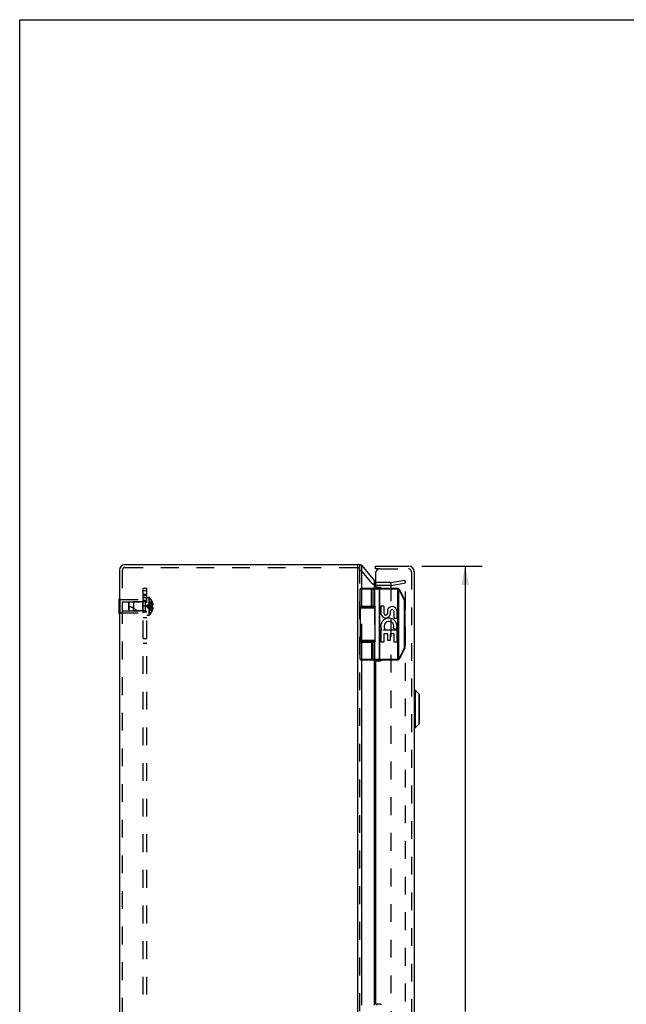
# Model space of a CAD drawing. Header units: inches. Extents: x 0 to 68, y 0 to 44.
# Tile 7 of 10: x 0 to 12.7, y 23.3 to 44. Entities that reach past the tile are written whole.
import ezdxf

# ---------------------------------------------------------------- set-up
doc = ezdxf.new("R2010")
doc.units = ezdxf.units.IN
doc.header["$LTSCALE"] = 3.74
doc.header["$MEASUREMENT"] = 0
doc.linetypes.add('HIDDEN', pattern=[0.2, 0.1, -0.1])
doc.layers.get('0').update_dxf_attribs({"linetype": 'CONTINUOUS'})
for name, color, linetype in [('DEFAULT_2', 8, 'HIDDEN'), ('DIMENSIONS', 7, 'CONTINUOUS'), ('DOOR_ASSEMBLY', 7, 'CONTINUOUS'), ('SUBPANEL', 7, 'CONTINUOUS')]:
    doc.layers.add(name, color=color, linetype=linetype)
doc.styles.get("Standard").update_dxf_attribs({"font": 'arial.ttf'})
doc.dimstyles.new('DIMSTYLE_1', dxfattribs={"dimtxt": 0.3, "dimasz": 0.4, "dimexe": 0.09, "dimexo": 0.07, "dimgap": 0.0375, "dimtad": 0, "dimtih": 1, "dimtoh": 1, "dimzin": 4, "dimdsep": 46, "dimtxsty": 'Standard', "dimblk": '_FILLED', "dimblk1": '_FILLED', "dimblk2": '_FILLED', "dimcen": 0.09, "dimadec": 3, "dimazin": 1, "dimtfac": 1, "dimtdec": 3, "dimtofl": 0, "dimtmove": 0, "dimatfit": 3, "dimldrblk": '_FILLED', "dimfxl": 0, "dimtolj": 1, "dimtzin": 4, "dimarcsym": 0})

# ---------------------------------------------------------------- blocks, each defined once
blk = doc.blocks.new('_FILLED')
at = {"color": 0, "linetype": 'ByBlock'}
blk.add_solid([(0, 0), (-1, 0.2), (-1, -0.2)], dxfattribs=at)
blk = doc.blocks.new('*D15')
at = {"layer": 'DIMENSIONS', "color": 2, "linetype": 'Continuous'}
for p, q in [((8.437, 32.531), (9.705, 32.531)), ((9.345, 32.531), (9.345, 23.179)), ((9.345, 12.591), (9.345, 22.129)), ((8.437, 12.591), (9.705, 12.591))]:
    blk.add_line(p, q, dxfattribs=at)
at = {"layer": 'DIMENSIONS', "color": 2, "linetype": 'Continuous', "xscale": 0.4, "yscale": 0.4, "zscale": 0.4}
for p, rotation in [((9.345, 32.531), 90), ((9.345, 12.591), 270)]:
    blk.add_blockref('_FILLED', p, dxfattribs=dict(at, rotation=rotation))
at = {"layer": 'DIMENSIONS', "color": 2, "linetype": 'Continuous', "insert": (9.345, 23.029), "char_height": 0.3, "width": 1.25576, "attachment_point": 2, "line_spacing_factor": 0.9}
blk.add_mtext('19.94\\PDOOR', dxfattribs=at)

msp = doc.modelspace()

# ---------------------------------------------------------------- linework, layer by layer
at = {"color": 7, "linetype": 'Continuous'}
for p, q in [((0, 0), (0, 44)), ((0, 44), (68, 44)), ((7.147, 32.556), (7.116, 32.556)), ((2.089, 31.53), (2.089, 31.842)), ((2.089, 31.842), (2.093, 31.842)), ((2.089, 31.686), (2.093, 31.686)), ((2.089, 31.53), (2.093, 31.53))]:
    msp.add_line(p, q, dxfattribs=at)
at = {"color": 3, "linetype": 'Continuous'}
for p, q in [((2.213, 32.561), (7.086, 32.561)), ((7.086, 32.54), (7.086, 12.63)), ((7.178, 32.061), (7.178, 32.54)), ((7.178, 32.54), (7.441, 32.222)), ((2.093, 32.441), (2.093, 12.681)), ((7.441, 32.061), (7.441, 32.222)), ((7.487, 32.081), (7.487, 32.061)), ((7.178, 31.681), (7.178, 31.686)), ((7.441, 31.681), (7.441, 31.685)), ((7.178, 30.936), (7.178, 30.941)), ((7.441, 30.936), (7.441, 30.941)), ((7.178, 23.311), (7.178, 30.561)), ((7.441, 23.311), (7.441, 30.561)), ((7.487, 30.561), (7.487, 30.541)), ((7.487, 23.331), (7.487, 23.311))]:
    msp.add_line(p, q, dxfattribs=at)
for points in [[(7.129, 32.551), (7.131, 32.552), (7.133, 32.553), (7.136, 32.554), (7.138, 32.555), (7.141, 32.555), (7.144, 32.556), (7.147, 32.556), (7.147, 32.556)], [(7.147, 32.556), (7.149, 32.556), (7.152, 32.555), (7.154, 32.555), (7.157, 32.554), (7.159, 32.553), (7.161, 32.552), (7.163, 32.551)], [(7.178, 32.54), (7.175, 32.541), (7.173, 32.543), (7.171, 32.545), (7.168, 32.547), (7.165, 32.549), (7.163, 32.551)], [(7.441, 32.222), (7.442, 32.22), (7.443, 32.218), (7.444, 32.217), (7.445, 32.215), (7.446, 32.213), (7.447, 32.211)], [(7.447, 32.211), (7.451, 32.205), (7.456, 32.199), (7.461, 32.193), (7.466, 32.187), (7.467, 32.185)]]:
    msp.add_lwpolyline(points, dxfattribs=at)
for centre, radius, start, end in [((2.213, 32.441), 0.12, 90, 180), ((7.086, 32.441), 0.12, 73.7638, 90), ((7.487, 32.243), 0.06, 250.4463, 251.1917)]:
    msp.add_arc(centre, radius, start, end, dxfattribs=at)
at = {"layer": 'DEFAULT_2', "color": 8, "linetype": 'HIDDEN'}
for p, q in [((2.213, 32.501), (7.086, 32.501)), ((7.132, 32.54), (7.132, 12.681)), ((7.395, 32.166), (7.132, 32.479)), ((2.153, 32.441), (2.153, 12.681)), ((7.178, 31.686), (7.178, 32.061)), ((7.441, 32.061), (7.441, 31.685)), ((7.775, 32.183), (7.487, 32.183)), ((7.775, 32.123), (7.487, 32.123)), ((7.786, 32.184), (8.083, 32.236)), ((7.786, 32.165), (7.786, 13)), ((7.796, 32.125), (8.093, 32.177)), ((8.093, 32.177), (8.083, 32.236)), ((8.093, 12.92), (8.093, 32.201)), ((2.093, 31.842), (2.11, 31.842)), ((2.11, 31.53), (2.11, 31.842)), ((2.093, 31.686), (2.11, 31.686)), ((2.11, 31.826), (2.589, 31.826)), ((2.151, 31.781), (2.151, 31.591)), ((2.151, 31.781), (2.579, 31.781)), ((2.579, 31.781), (2.589, 31.791)), ((2.579, 31.781), (2.579, 31.591)), ((2.589, 31.546), (2.589, 31.826)), ((7.178, 30.941), (7.178, 31.681)), ((7.441, 31.681), (7.441, 30.941)), ((2.093, 31.53), (2.11, 31.53)), ((2.11, 31.546), (2.589, 31.546)), ((2.151, 31.591), (2.579, 31.591)), ((2.579, 31.591), (2.589, 31.581)), ((7.178, 30.561), (7.178, 30.936)), ((7.441, 30.936), (7.441, 30.561))]:
    msp.add_line(p, q, dxfattribs=at)
for points in [[(8.083, 32.211), (8.083, 32.211), (8.081, 32.211)], [(8.088, 32.21), (8.087, 32.211), (8.086, 32.211), (8.085, 32.211), (8.084, 32.211), (8.083, 32.211)], [(8.093, 32.201), (8.093, 32.202), (8.093, 32.203), (8.092, 32.204), (8.092, 32.205), (8.092, 32.206), (8.091, 32.207), (8.09, 32.208), (8.089, 32.209), (8.089, 32.21), (8.088, 32.21)]]:
    msp.add_lwpolyline(points, dxfattribs=at)
for centre, radius, start, end in [((2.213, 32.441), 0.06, 90, 180), ((7.086, 32.441), 0.06, 40, 90), ((7.487, 32.243), 0.12, 220, 270), ((7.487, 32.243), 0.06, 254.7667, 270), ((7.775, 32.243), 0.06, 270, 280), ((7.775, 32.243), 0.12, 270, 280)]:
    msp.add_arc(centre, radius, start, end, dxfattribs=at)
at = {"layer": 'DOOR_ASSEMBLY', "color": 7, "linetype": 'Continuous'}
for p, q in [((7.467, 32.471), (7.467, 32.531)), ((7.557, 32.471), (7.467, 32.471)), ((7.144, 31.686), (7.144, 32.048)), ((7.922, 32.048), (7.144, 32.048)), ((7.922, 32.061), (7.157, 32.061)), ((7.375, 32.061), (7.375, 32.061)), ((7.375, 32.061), (7.375, 32.061)), ((7.375, 32.061), (7.375, 32.061)), ((7.375, 32.06), (7.375, 32.061)), ((7.375, 32.06), (7.375, 32.06)), ((7.381, 31.686), (7.381, 32.048)), ((7.381, 31.686), (7.381, 32.048)), ((7.417, 31.686), (7.417, 32.048)), ((7.537, 32.056), (7.537, 32.056)), ((7.537, 32.055), (7.537, 32.056)), ((7.537, 32.055), (7.537, 32.055)), ((7.537, 32.054), (7.537, 32.055)), ((7.537, 32.055), (7.537, 32.055)), ((7.537, 32.054), (7.537, 32.054)), ((7.538, 32.054), (7.537, 32.054)), ((7.538, 32.053), (7.538, 32.054)), ((7.538, 32.053), (7.538, 32.053)), ((7.538, 32.052), (7.538, 32.053)), ((7.538, 32.052), (7.538, 32.052)), ((7.538, 32.052), (7.538, 32.052)), ((7.538, 32.051), (7.538, 32.052)), ((7.538, 32.051), (7.538, 32.051)), ((7.538, 32.05), (7.538, 32.051)), ((7.538, 32.05), (7.538, 32.05)), ((7.538, 32.049), (7.538, 32.05)), ((7.538, 32.049), (7.538, 32.049)), ((7.538, 32.049), (7.538, 32.049)), ((7.538, 32.048), (7.538, 32.049)), ((7.538, 32.048), (7.538, 32.048)), ((7.538, 32.048), (7.538, 30.573)), ((7.557, 30.561), (7.557, 32.061)), ((7.922, 32.048), (7.922, 32.061)), ((7.933, 32.046), (7.937, 32.059)), ((7.933, 30.575), (7.933, 32.046)), ((7.951, 32.04), (7.952, 32.041)), ((7.951, 32.04), (7.951, 32.04)), ((7.951, 32.039), (7.951, 32.04)), ((7.951, 30.582), (7.951, 32.039)), ((7.952, 32.042), (7.953, 32.042)), ((7.952, 32.041), (7.952, 32.041)), ((7.953, 32.043), (7.954, 32.044)), ((7.953, 32.043), (7.953, 32.043)), ((7.953, 32.043), (7.953, 32.043)), ((7.953, 32.042), (7.953, 32.043)), ((7.954, 32.045), (7.955, 32.046)), ((7.954, 32.045), (7.954, 32.045)), ((7.954, 32.045), (7.954, 32.045)), ((7.954, 32.044), (7.954, 32.045)), ((7.954, 32.044), (7.954, 32.044)), ((7.954, 32.044), (7.954, 32.044)), ((7.955, 32.047), (7.955, 32.047)), ((7.955, 32.046), (7.955, 32.047)), ((7.955, 32.046), (7.955, 32.046)), ((7.968, 32.02), (7.969, 32.021)), ((7.968, 32.02), (7.968, 32.02)), ((8.069, 31.818), (7.968, 32.02)), ((7.969, 32.021), (7.97, 32.021)), ((7.97, 32.022), (7.971, 32.022)), ((7.97, 32.021), (7.97, 32.022)), ((7.971, 32.022), (7.972, 32.022)), ((7.972, 32.023), (7.973, 32.023)), ((7.972, 32.022), (7.972, 32.023)), ((7.973, 32.023), (7.973, 32.023)), ((7.973, 32.023), (7.974, 32.023)), ((7.974, 32.024), (7.975, 32.024)), ((7.974, 32.023), (7.974, 32.024)), ((7.975, 32.024), (7.976, 32.025)), ((7.975, 32.024), (7.975, 32.024)), ((7.975, 32.024), (7.975, 32.024)), ((7.975, 32.024), (7.975, 32.024)), ((7.976, 32.025), (7.976, 32.025)), ((7.976, 32.025), (7.976, 32.025)), ((7.976, 32.025), (7.976, 32.025)), ((8.079, 31.824), (7.977, 32.026)), ((7.144, 31.651), (7.144, 30.971)), ((7.144, 31.651), (7.455, 31.651)), ((7.174, 31.681), (7.453, 31.681)), ((7.224, 31.686), (7.224, 31.681)), ((7.38, 31.686), (7.38, 31.681)), ((7.455, 30.946), (7.455, 31.676)), ((7.576, 31.678), (7.576, 31.537)), ((7.636, 31.687), (7.584, 31.687)), ((7.645, 31.536), (7.645, 31.678)), ((8.069, 31.818), (8.07, 31.818)), ((8.07, 31.818), (8.07, 31.819)), ((8.07, 31.819), (8.071, 31.819)), ((8.071, 31.819), (8.072, 31.819)), ((8.072, 31.82), (8.073, 31.82)), ((8.072, 31.819), (8.072, 31.82)), ((8.073, 31.82), (8.074, 31.82)), ((8.074, 31.821), (8.075, 31.821)), ((8.074, 31.82), (8.074, 31.821)), ((8.074, 30.825), (8.074, 31.796)), ((8.074, 31.796), (8.085, 31.796)), ((8.075, 31.821), (8.076, 31.822)), ((8.075, 31.821), (8.075, 31.821)), ((8.075, 31.821), (8.075, 31.821)), ((8.076, 31.822), (8.077, 31.822)), ((8.076, 31.822), (8.076, 31.822)), ((8.076, 31.822), (8.076, 31.822)), ((8.077, 31.823), (8.077, 31.823)), ((8.077, 31.822), (8.077, 31.823)), ((8.077, 31.822), (8.077, 31.822)), ((8.077, 31.822), (8.077, 31.822)), ((8.085, 30.825), (8.085, 31.796)), ((7.715, 31.605), (7.715, 31.53)), ((7.78, 31.538), (7.78, 31.581)), ((7.849, 31.583), (7.849, 31.444)), ((7.857, 31.435), (7.908, 31.435)), ((7.916, 31.444), (7.916, 31.583)), ((7.85, 31.22), (7.895, 31.201)), ((7.576, 31.177), (7.576, 30.946)), ((7.596, 31.186), (7.584, 31.186)), ((7.633, 31.186), (7.659, 31.204)), ((7.908, 31.186), (7.633, 31.186)), ((7.645, 30.946), (7.645, 31.11)), ((7.653, 31.118), (7.708, 31.118)), ((7.716, 31.11), (7.716, 30.98)), ((7.78, 30.98), (7.78, 31.11)), ((7.788, 31.118), (7.84, 31.118)), ((7.849, 31.11), (7.849, 30.946)), ((7.916, 30.946), (7.916, 31.177)), ((7.455, 30.971), (7.144, 30.971)), ((7.144, 30.574), (7.144, 30.936)), ((7.144, 30.936), (7.435, 30.936)), ((7.453, 30.941), (7.174, 30.941)), ((7.224, 30.941), (7.224, 30.936)), ((7.38, 30.941), (7.38, 30.936)), ((7.417, 30.574), (7.417, 30.936)), ((7.584, 30.937), (7.636, 30.937)), ((7.725, 30.972), (7.771, 30.972)), ((7.857, 30.937), (7.908, 30.937)), ((7.968, 30.601), (8.069, 30.803)), ((8.069, 30.803), (8.07, 30.803)), ((8.07, 30.803), (8.07, 30.802)), ((8.07, 30.802), (8.071, 30.802)), ((8.071, 30.802), (8.072, 30.801)), ((8.072, 30.801), (8.073, 30.801)), ((8.073, 30.801), (8.073, 30.801)), ((8.073, 30.801), (8.074, 30.8)), ((8.074, 30.825), (8.085, 30.825)), ((8.074, 30.8), (8.074, 30.8)), ((8.074, 30.8), (8.075, 30.8)), ((8.075, 30.8), (8.075, 30.8)), ((8.075, 30.8), (8.076, 30.799)), ((8.076, 30.799), (8.076, 30.799)), ((8.076, 30.799), (8.076, 30.799)), ((8.076, 30.799), (8.076, 30.799)), ((8.076, 30.799), (8.077, 30.799)), ((8.077, 30.799), (8.077, 30.799)), ((7.968, 30.601), (7.969, 30.6)), ((7.969, 30.6), (7.969, 30.6)), ((7.969, 30.6), (7.97, 30.6)), ((7.97, 30.6), (7.971, 30.599)), ((7.971, 30.599), (7.971, 30.599)), ((7.971, 30.599), (7.972, 30.598)), ((7.972, 30.598), (7.973, 30.598)), ((7.973, 30.598), (7.973, 30.598)), ((7.973, 30.598), (7.974, 30.598)), ((7.974, 30.598), (7.974, 30.597)), ((7.974, 30.597), (7.974, 30.597)), ((7.974, 30.597), (7.975, 30.597)), ((7.975, 30.597), (7.975, 30.597)), ((7.975, 30.597), (7.975, 30.597)), ((7.975, 30.597), (7.975, 30.597)), ((7.975, 30.597), (7.976, 30.597)), ((7.976, 30.597), (7.976, 30.596)), ((7.976, 30.596), (7.976, 30.596)), ((7.977, 30.595), (8.079, 30.797)), ((7.144, 30.574), (7.922, 30.574)), ((7.157, 30.561), (7.922, 30.561)), ((7.375, 30.561), (7.375, 30.561)), ((7.375, 30.561), (7.375, 30.561)), ((7.375, 30.561), (7.375, 30.561)), ((7.375, 30.561), (7.375, 30.561)), ((7.375, 30.561), (7.375, 30.561)), ((7.375, 30.561), (7.375, 30.561)), ((7.538, 30.567), (7.537, 30.567)), ((7.537, 30.567), (7.537, 30.567)), ((7.537, 30.567), (7.537, 30.566)), ((7.537, 30.566), (7.537, 30.566)), ((7.537, 30.566), (7.537, 30.566)), ((7.537, 30.566), (7.537, 30.565)), ((7.538, 30.573), (7.538, 30.573)), ((7.538, 30.573), (7.538, 30.572)), ((7.538, 30.572), (7.538, 30.572)), ((7.538, 30.572), (7.538, 30.572)), ((7.538, 30.572), (7.538, 30.571)), ((7.538, 30.571), (7.538, 30.571)), ((7.538, 30.571), (7.538, 30.57)), ((7.538, 30.57), (7.538, 30.57)), ((7.538, 30.57), (7.538, 30.569)), ((7.538, 30.569), (7.538, 30.569)), ((7.538, 30.569), (7.538, 30.569)), ((7.538, 30.569), (7.538, 30.568)), ((7.538, 30.568), (7.538, 30.568)), ((7.538, 30.568), (7.538, 30.567)), ((7.922, 30.574), (7.922, 30.561)), ((7.933, 30.575), (7.937, 30.562)), ((7.951, 30.582), (7.951, 30.581)), ((7.951, 30.581), (7.951, 30.581)), ((7.951, 30.581), (7.952, 30.58)), ((7.952, 30.58), (7.952, 30.58)), ((7.952, 30.58), (7.952, 30.579)), ((7.952, 30.579), (7.953, 30.579)), ((7.953, 30.579), (7.953, 30.578)), ((7.953, 30.578), (7.954, 30.577)), ((7.953, 30.578), (7.953, 30.578)), ((7.953, 30.578), (7.953, 30.578)), ((7.954, 30.577), (7.954, 30.577)), ((7.954, 30.577), (7.954, 30.577)), ((7.954, 30.577), (7.954, 30.576)), ((7.954, 30.576), (7.954, 30.576)), ((7.954, 30.576), (7.954, 30.576)), ((7.954, 30.576), (7.955, 30.575)), ((7.955, 30.575), (7.955, 30.575)), ((7.955, 30.575), (7.955, 30.575)), ((7.955, 30.575), (7.955, 30.575)), ((8.28, 29.136), (8.28, 29.925)), ((8.28, 29.925), (8.299, 29.925)), ((8.299, 29.925), (8.299, 29.136)), ((8.299, 29.925), (8.382, 29.841)), ((8.382, 29.22), (8.382, 29.841)), ((8.384, 29.225), (8.384, 29.836)), ((8.299, 29.136), (8.382, 29.22)), ((8.28, 29.136), (8.299, 29.136))]:
    msp.add_line(p, q, dxfattribs=at)
at = {"layer": 'DOOR_ASSEMBLY', "color": 3, "linetype": 'Continuous'}
for p, q in [((7.467, 32.531), (8.157, 32.531)), ((7.467, 32.381), (7.467, 32.101)), ((8.277, 32.411), (8.277, 12.711)), ((7.572, 32.081), (7.487, 32.081)), ((7.467, 30.521), (7.467, 23.351)), ((7.487, 30.541), (7.572, 30.541)), ((7.572, 23.331), (7.487, 23.331))]:
    msp.add_line(p, q, dxfattribs=at)
at = {"layer": 'DOOR_ASSEMBLY', "color": 8, "linetype": 'HIDDEN'}
for p, q in [((7.557, 32.471), (8.157, 32.471)), ((8.217, 32.411), (8.217, 12.711))]:
    msp.add_line(p, q, dxfattribs=at)
at = {"layer": 'DOOR_ASSEMBLY', "color": 7, "linetype": 'Continuous'}
for points in [[(7.381, 32.048), (7.381, 32.048), (7.381, 32.048), (7.381, 32.048), (7.381, 32.049), (7.381, 32.049), (7.381, 32.049), (7.381, 32.049), (7.381, 32.049), (7.381, 32.05), (7.381, 32.05), (7.381, 32.05), (7.381, 32.05), (7.381, 32.051), (7.381, 32.051), (7.381, 32.051), (7.381, 32.051), (7.381, 32.051), (7.381, 32.052), (7.381, 32.052), (7.381, 32.052), (7.381, 32.052), (7.381, 32.052), (7.381, 32.053), (7.38, 32.053), (7.38, 32.053), (7.38, 32.053), (7.38, 32.053), (7.38, 32.054), (7.38, 32.054), (7.38, 32.054), (7.38, 32.054), (7.38, 32.054), (7.38, 32.055), (7.38, 32.055), (7.38, 32.055), (7.38, 32.055), (7.38, 32.055), (7.38, 32.055), (7.38, 32.056), (7.38, 32.056), (7.38, 32.056), (7.379, 32.056), (7.379, 32.056), (7.379, 32.056), (7.379, 32.057), (7.379, 32.057), (7.379, 32.057), (7.379, 32.057), (7.379, 32.057), (7.379, 32.057), (7.379, 32.057), (7.379, 32.058), (7.379, 32.058), (7.378, 32.058), (7.378, 32.058), (7.378, 32.058), (7.378, 32.058), (7.378, 32.058), (7.378, 32.058), (7.378, 32.059), (7.378, 32.059), (7.378, 32.059), (7.378, 32.059), (7.378, 32.059), (7.377, 32.059), (7.377, 32.059), (7.377, 32.059), (7.377, 32.059), (7.377, 32.059), (7.377, 32.06), (7.377, 32.06), (7.377, 32.06), (7.377, 32.06), (7.377, 32.06), (7.376, 32.06), (7.376, 32.06), (7.376, 32.06), (7.376, 32.06), (7.376, 32.06), (7.376, 32.06), (7.376, 32.06), (7.376, 32.06), (7.376, 32.06), (7.375, 32.06), (7.375, 32.06), (7.375, 32.06), (7.375, 32.06)], [(7.381, 32.048), (7.381, 32.048), (7.381, 32.048), (7.381, 32.048), (7.381, 32.049), (7.381, 32.049), (7.381, 32.049), (7.381, 32.049), (7.381, 32.049), (7.381, 32.05), (7.381, 32.05), (7.381, 32.05), (7.381, 32.05), (7.381, 32.051), (7.381, 32.051), (7.381, 32.051), (7.381, 32.051), (7.381, 32.051), (7.381, 32.052), (7.381, 32.052), (7.381, 32.052), (7.381, 32.052), (7.381, 32.052), (7.381, 32.053), (7.381, 32.053), (7.38, 32.053), (7.38, 32.053), (7.38, 32.053), (7.38, 32.054), (7.38, 32.054), (7.38, 32.054), (7.38, 32.054), (7.38, 32.054), (7.38, 32.055), (7.38, 32.055), (7.38, 32.055), (7.38, 32.055), (7.38, 32.055), (7.38, 32.055), (7.38, 32.056), (7.38, 32.056), (7.38, 32.056), (7.379, 32.056), (7.379, 32.056), (7.379, 32.056), (7.379, 32.057), (7.379, 32.057), (7.379, 32.057), (7.379, 32.057), (7.379, 32.057), (7.379, 32.057), (7.379, 32.057), (7.379, 32.058), (7.379, 32.058), (7.379, 32.058), (7.378, 32.058), (7.378, 32.058), (7.378, 32.058), (7.378, 32.058), (7.378, 32.058), (7.378, 32.059), (7.378, 32.059), (7.378, 32.059), (7.378, 32.059), (7.378, 32.059), (7.377, 32.059), (7.377, 32.059), (7.377, 32.059), (7.377, 32.059), (7.377, 32.059), (7.377, 32.06), (7.377, 32.06), (7.377, 32.06), (7.377, 32.06), (7.377, 32.06), (7.376, 32.06), (7.376, 32.06), (7.376, 32.06), (7.376, 32.06), (7.376, 32.06), (7.376, 32.06), (7.376, 32.06), (7.376, 32.06), (7.376, 32.06), (7.376, 32.06), (7.375, 32.06), (7.375, 32.06), (7.375, 32.06), (7.375, 32.06)], [(7.417, 32.048), (7.417, 32.048), (7.417, 32.048), (7.417, 32.048), (7.417, 32.048), (7.417, 32.049), (7.417, 32.049), (7.417, 32.049), (7.417, 32.049), (7.417, 32.049), (7.417, 32.05), (7.417, 32.05), (7.417, 32.05), (7.417, 32.05), (7.417, 32.051), (7.417, 32.051), (7.417, 32.051), (7.417, 32.051), (7.417, 32.051), (7.417, 32.052), (7.417, 32.052), (7.416, 32.052), (7.416, 32.052), (7.416, 32.052), (7.416, 32.053), (7.416, 32.053), (7.416, 32.053), (7.416, 32.053), (7.416, 32.053), (7.416, 32.054), (7.416, 32.054), (7.416, 32.054), (7.416, 32.054), (7.416, 32.054), (7.416, 32.055), (7.415, 32.055), (7.415, 32.055), (7.415, 32.055), (7.415, 32.055), (7.415, 32.055), (7.415, 32.056), (7.415, 32.056), (7.415, 32.056), (7.415, 32.056), (7.415, 32.056), (7.414, 32.056), (7.414, 32.057), (7.414, 32.057), (7.414, 32.057), (7.414, 32.057), (7.414, 32.057), (7.414, 32.057), (7.414, 32.057), (7.413, 32.058), (7.413, 32.058), (7.413, 32.058), (7.413, 32.058), (7.413, 32.058), (7.413, 32.058), (7.413, 32.058), (7.413, 32.058), (7.412, 32.059), (7.412, 32.059), (7.412, 32.059), (7.412, 32.059), (7.412, 32.059), (7.412, 32.059), (7.412, 32.059), (7.411, 32.059), (7.411, 32.059), (7.411, 32.059), (7.411, 32.06), (7.411, 32.06), (7.411, 32.06), (7.41, 32.06), (7.41, 32.06), (7.41, 32.06), (7.41, 32.06), (7.41, 32.06), (7.41, 32.06), (7.409, 32.06), (7.409, 32.06), (7.409, 32.06), (7.409, 32.06), (7.409, 32.06), (7.409, 32.06), (7.409, 32.06), (7.408, 32.06), (7.408, 32.06), (7.408, 32.06), (7.408, 32.06), (7.408, 32.061), (7.408, 32.061), (7.407, 32.061), (7.407, 32.061)], [(7.537, 32.056), (7.537, 32.056), (7.537, 32.056), (7.537, 32.057), (7.537, 32.057), (7.537, 32.057), (7.537, 32.057), (7.537, 32.057), (7.537, 32.057), (7.537, 32.057), (7.537, 32.058), (7.537, 32.058), (7.537, 32.058), (7.537, 32.058), (7.537, 32.058), (7.537, 32.058), (7.537, 32.058), (7.537, 32.058), (7.537, 32.059), (7.537, 32.059), (7.537, 32.059), (7.537, 32.059), (7.537, 32.059), (7.537, 32.059), (7.537, 32.059), (7.537, 32.059), (7.537, 32.059), (7.537, 32.059), (7.536, 32.06), (7.536, 32.06), (7.536, 32.06), (7.536, 32.06), (7.536, 32.06), (7.536, 32.06), (7.536, 32.06), (7.536, 32.06), (7.536, 32.06), (7.536, 32.06), (7.536, 32.06), (7.536, 32.06), (7.536, 32.06), (7.536, 32.06), (7.536, 32.06), (7.536, 32.06), (7.536, 32.06), (7.536, 32.06), (7.536, 32.06), (7.536, 32.06), (7.536, 32.061), (7.536, 32.061), (7.536, 32.061), (7.536, 32.061)], [(7.951, 32.039), (7.95, 32.04), (7.95, 32.04), (7.949, 32.04), (7.949, 32.04), (7.948, 32.041), (7.948, 32.041), (7.947, 32.041), (7.947, 32.041), (7.946, 32.042), (7.946, 32.042), (7.945, 32.042), (7.945, 32.042), (7.944, 32.043), (7.943, 32.043), (7.943, 32.043), (7.942, 32.043), (7.942, 32.044), (7.941, 32.044), (7.941, 32.044), (7.94, 32.044), (7.94, 32.044), (7.939, 32.045), (7.939, 32.045), (7.938, 32.045), (7.937, 32.045), (7.937, 32.045), (7.936, 32.045), (7.936, 32.046), (7.935, 32.046), (7.935, 32.046), (7.934, 32.046), (7.933, 32.046)], [(7.968, 32.02), (7.967, 32.021), (7.967, 32.021), (7.967, 32.022), (7.967, 32.022), (7.966, 32.023), (7.966, 32.023), (7.966, 32.023), (7.966, 32.024), (7.965, 32.024), (7.965, 32.025), (7.965, 32.025), (7.964, 32.026), (7.964, 32.026), (7.964, 32.027), (7.963, 32.027), (7.963, 32.027), (7.963, 32.028), (7.963, 32.028), (7.962, 32.029), (7.962, 32.029), (7.962, 32.03), (7.961, 32.03), (7.961, 32.03), (7.96, 32.031), (7.96, 32.031), (7.96, 32.032), (7.959, 32.032), (7.959, 32.032), (7.959, 32.033), (7.958, 32.033), (7.958, 32.034), (7.957, 32.034), (7.957, 32.034), (7.957, 32.035), (7.956, 32.035), (7.956, 32.035), (7.955, 32.036), (7.955, 32.036), (7.955, 32.036), (7.954, 32.037), (7.954, 32.037), (7.953, 32.037), (7.953, 32.038), (7.953, 32.038), (7.952, 32.038), (7.952, 32.039), (7.951, 32.039), (7.951, 32.039)], [(7.952, 32.041), (7.952, 32.041), (7.952, 32.042)], [(7.955, 32.047), (7.955, 32.047), (7.955, 32.047), (7.955, 32.047), (7.955, 32.047), (7.956, 32.047), (7.956, 32.048), (7.956, 32.048), (7.956, 32.048), (7.956, 32.048), (7.956, 32.048), (7.956, 32.048), (7.956, 32.048), (7.956, 32.048), (7.956, 32.048), (7.956, 32.049), (7.956, 32.049), (7.956, 32.049), (7.956, 32.049), (7.956, 32.049), (7.956, 32.049), (7.956, 32.049), (7.956, 32.049), (7.956, 32.049), (7.956, 32.049), (7.956, 32.049), (7.956, 32.049), (7.956, 32.049), (7.956, 32.05), (7.956, 32.05), (7.956, 32.05), (7.956, 32.05), (7.956, 32.05), (7.956, 32.05), (7.956, 32.05), (7.956, 32.05), (7.956, 32.05), (7.956, 32.05), (7.956, 32.05), (7.956, 32.05), (7.956, 32.05), (7.956, 32.05), (7.956, 32.05), (7.956, 32.05)], [(7.955, 32.046), (7.955, 32.046), (7.955, 32.046)], [(7.976, 32.025), (7.976, 32.025), (7.976, 32.025), (7.976, 32.025), (7.977, 32.025), (7.977, 32.025), (7.977, 32.025), (7.977, 32.025), (7.977, 32.025), (7.977, 32.025), (7.977, 32.025), (7.977, 32.025), (7.977, 32.025), (7.977, 32.026), (7.977, 32.026), (7.977, 32.026), (7.977, 32.026), (7.977, 32.026), (7.977, 32.026), (7.977, 32.026), (7.977, 32.026), (7.977, 32.026), (7.977, 32.026), (7.977, 32.026), (7.977, 32.026), (7.977, 32.026), (7.977, 32.026), (7.977, 32.026), (7.977, 32.026), (7.977, 32.026), (7.977, 32.026)], [(7.144, 31.686), (7.435, 31.686), (7.436, 31.686), (7.437, 31.686), (7.437, 31.685), (7.438, 31.685), (7.439, 31.685), (7.439, 31.685), (7.44, 31.685), (7.44, 31.685), (7.441, 31.685), (7.441, 31.685), (7.442, 31.685), (7.442, 31.685), (7.443, 31.685), (7.443, 31.685), (7.444, 31.685), (7.444, 31.685), (7.445, 31.685), (7.445, 31.685), (7.445, 31.684), (7.446, 31.684), (7.446, 31.684), (7.446, 31.684), (7.447, 31.684), (7.447, 31.684), (7.447, 31.684), (7.448, 31.684), (7.448, 31.684), (7.448, 31.683), (7.449, 31.683), (7.449, 31.683), (7.449, 31.683), (7.449, 31.683), (7.45, 31.683), (7.45, 31.683), (7.45, 31.683), (7.45, 31.683), (7.45, 31.682), (7.451, 31.682), (7.451, 31.682), (7.451, 31.682), (7.451, 31.682), (7.451, 31.682), (7.452, 31.682), (7.452, 31.682), (7.452, 31.681), (7.452, 31.681), (7.452, 31.681), (7.452, 31.681), (7.452, 31.681), (7.453, 31.681), (7.453, 31.681), (7.453, 31.681), (7.453, 31.68), (7.453, 31.68), (7.453, 31.68), (7.453, 31.68), (7.453, 31.68), (7.453, 31.68), (7.454, 31.68), (7.454, 31.68), (7.454, 31.68), (7.454, 31.679), (7.454, 31.679), (7.454, 31.679), (7.454, 31.679), (7.454, 31.679), (7.454, 31.679), (7.454, 31.679), (7.454, 31.679), (7.454, 31.678), (7.454, 31.678), (7.455, 31.678), (7.455, 31.678), (7.455, 31.678), (7.455, 31.678), (7.455, 31.678), (7.455, 31.678), (7.455, 31.678), (7.455, 31.677), (7.455, 31.677), (7.455, 31.677), (7.455, 31.677), (7.455, 31.677), (7.455, 31.677), (7.455, 31.677), (7.455, 31.677), (7.455, 31.677), (7.455, 31.676), (7.455, 31.676), (7.455, 31.676), (7.455, 31.676), (7.455, 31.676), (7.455, 31.676), (7.455, 31.676), (7.455, 31.676), (7.455, 31.676), (7.455, 31.676)], [(8.074, 31.796), (8.074, 31.796), (8.074, 31.797), (8.074, 31.797), (8.074, 31.798), (8.074, 31.799), (8.074, 31.799), (8.074, 31.8), (8.074, 31.8), (8.074, 31.801), (8.074, 31.801), (8.074, 31.802), (8.074, 31.802), (8.073, 31.803), (8.073, 31.803), (8.073, 31.804), (8.073, 31.804), (8.073, 31.805), (8.073, 31.806), (8.073, 31.806), (8.073, 31.807), (8.073, 31.807), (8.073, 31.808), (8.072, 31.808), (8.072, 31.809), (8.072, 31.809), (8.072, 31.81), (8.072, 31.81), (8.072, 31.811), (8.071, 31.811), (8.071, 31.812), (8.071, 31.812), (8.071, 31.813), (8.071, 31.813), (8.071, 31.814), (8.07, 31.814), (8.07, 31.815), (8.07, 31.815), (8.07, 31.816), (8.069, 31.816), (8.069, 31.817), (8.069, 31.817), (8.069, 31.818)], [(8.077, 31.823), (8.077, 31.823), (8.077, 31.823), (8.078, 31.823), (8.078, 31.823), (8.078, 31.823), (8.078, 31.823), (8.078, 31.823), (8.078, 31.823), (8.078, 31.823), (8.078, 31.823), (8.078, 31.823), (8.078, 31.823), (8.078, 31.823), (8.078, 31.823), (8.078, 31.823), (8.078, 31.823), (8.078, 31.823), (8.078, 31.823), (8.078, 31.823), (8.078, 31.824), (8.079, 31.824), (8.079, 31.824), (8.079, 31.824), (8.079, 31.824), (8.079, 31.824), (8.079, 31.824), (8.079, 31.824), (8.079, 31.824), (8.079, 31.824), (8.079, 31.824)], [(7.381, 30.936), (7.381, 30.573), (7.381, 30.573), (7.381, 30.573), (7.381, 30.573), (7.381, 30.572), (7.381, 30.572), (7.381, 30.572), (7.381, 30.572), (7.381, 30.572), (7.381, 30.571), (7.381, 30.571), (7.381, 30.571), (7.381, 30.571), (7.381, 30.571), (7.381, 30.57), (7.381, 30.57), (7.381, 30.57), (7.381, 30.57), (7.381, 30.569), (7.381, 30.569), (7.381, 30.569), (7.381, 30.569), (7.381, 30.569), (7.381, 30.568), (7.38, 30.568), (7.38, 30.568), (7.38, 30.568), (7.38, 30.568), (7.38, 30.567), (7.38, 30.567), (7.38, 30.567), (7.38, 30.567), (7.38, 30.567), (7.38, 30.567), (7.38, 30.566), (7.38, 30.566), (7.38, 30.566), (7.38, 30.566), (7.38, 30.566), (7.38, 30.565), (7.38, 30.565), (7.38, 30.565), (7.379, 30.565), (7.379, 30.565), (7.379, 30.565), (7.379, 30.564), (7.379, 30.564), (7.379, 30.564), (7.379, 30.564), (7.379, 30.564), (7.379, 30.564), (7.379, 30.564), (7.379, 30.563), (7.379, 30.563), (7.378, 30.563), (7.378, 30.563), (7.378, 30.563), (7.378, 30.563), (7.378, 30.563), (7.378, 30.563), (7.378, 30.562), (7.378, 30.562), (7.378, 30.562), (7.378, 30.562), (7.378, 30.562), (7.377, 30.562), (7.377, 30.562), (7.377, 30.562), (7.377, 30.562), (7.377, 30.562), (7.377, 30.561), (7.377, 30.561), (7.377, 30.561), (7.377, 30.561), (7.377, 30.561), (7.376, 30.561), (7.376, 30.561), (7.376, 30.561), (7.376, 30.561), (7.376, 30.561), (7.376, 30.561), (7.376, 30.561), (7.376, 30.561), (7.376, 30.561), (7.375, 30.561), (7.375, 30.561), (7.375, 30.561), (7.375, 30.561)], [(7.381, 30.936), (7.381, 30.573), (7.381, 30.573), (7.381, 30.573), (7.381, 30.573), (7.381, 30.572), (7.381, 30.572), (7.381, 30.572), (7.381, 30.572), (7.381, 30.572), (7.381, 30.571), (7.381, 30.571), (7.381, 30.571), (7.381, 30.571), (7.381, 30.571), (7.381, 30.57), (7.381, 30.57), (7.381, 30.57), (7.381, 30.57), (7.381, 30.569), (7.381, 30.569), (7.381, 30.569), (7.381, 30.569), (7.381, 30.569), (7.381, 30.568), (7.381, 30.568), (7.38, 30.568), (7.38, 30.568), (7.38, 30.568), (7.38, 30.567), (7.38, 30.567), (7.38, 30.567), (7.38, 30.567), (7.38, 30.567), (7.38, 30.567), (7.38, 30.566), (7.38, 30.566), (7.38, 30.566), (7.38, 30.566), (7.38, 30.566), (7.38, 30.565), (7.38, 30.565), (7.38, 30.565), (7.379, 30.565), (7.379, 30.565), (7.379, 30.565), (7.379, 30.564), (7.379, 30.564), (7.379, 30.564), (7.379, 30.564), (7.379, 30.564), (7.379, 30.564), (7.379, 30.564), (7.379, 30.563), (7.379, 30.563), (7.379, 30.563), (7.378, 30.563), (7.378, 30.563), (7.378, 30.563), (7.378, 30.563), (7.378, 30.563), (7.378, 30.562), (7.378, 30.562), (7.378, 30.562), (7.378, 30.562), (7.378, 30.562), (7.377, 30.562), (7.377, 30.562), (7.377, 30.562), (7.377, 30.562), (7.377, 30.562), (7.377, 30.561), (7.377, 30.561), (7.377, 30.561), (7.377, 30.561), (7.377, 30.561), (7.376, 30.561), (7.376, 30.561), (7.376, 30.561), (7.376, 30.561), (7.376, 30.561), (7.376, 30.561), (7.376, 30.561), (7.376, 30.561), (7.376, 30.561), (7.376, 30.561), (7.375, 30.561), (7.375, 30.561), (7.375, 30.561)], [(7.455, 30.946), (7.455, 30.945), (7.455, 30.945), (7.455, 30.945), (7.455, 30.945), (7.455, 30.945), (7.455, 30.945), (7.455, 30.945), (7.455, 30.945), (7.455, 30.945), (7.455, 30.944), (7.455, 30.944), (7.455, 30.944), (7.455, 30.944), (7.455, 30.944), (7.455, 30.944), (7.455, 30.944), (7.455, 30.944), (7.455, 30.944), (7.455, 30.943), (7.455, 30.943), (7.455, 30.943), (7.455, 30.943), (7.455, 30.943), (7.455, 30.943), (7.455, 30.943), (7.454, 30.943), (7.454, 30.943), (7.454, 30.942), (7.454, 30.942), (7.454, 30.942), (7.454, 30.942), (7.454, 30.942), (7.454, 30.942), (7.454, 30.942), (7.454, 30.942), (7.454, 30.942), (7.454, 30.941), (7.454, 30.941), (7.453, 30.941), (7.453, 30.941), (7.453, 30.941), (7.453, 30.941), (7.453, 30.941), (7.453, 30.941), (7.453, 30.94), (7.453, 30.94), (7.453, 30.94), (7.452, 30.94), (7.452, 30.94), (7.452, 30.94), (7.452, 30.94), (7.452, 30.94), (7.452, 30.939), (7.452, 30.939), (7.451, 30.939), (7.451, 30.939), (7.451, 30.939), (7.451, 30.939), (7.451, 30.939), (7.45, 30.939), (7.45, 30.939), (7.45, 30.938), (7.45, 30.938), (7.45, 30.938), (7.449, 30.938), (7.449, 30.938), (7.449, 30.938), (7.449, 30.938), (7.448, 30.938), (7.448, 30.937), (7.448, 30.937), (7.447, 30.937), (7.447, 30.937), (7.447, 30.937), (7.446, 30.937), (7.446, 30.937), (7.446, 30.937), (7.445, 30.937), (7.445, 30.937), (7.445, 30.936), (7.444, 30.936), (7.444, 30.936), (7.443, 30.936), (7.443, 30.936), (7.442, 30.936), (7.442, 30.936), (7.441, 30.936), (7.441, 30.936), (7.44, 30.936), (7.44, 30.936), (7.439, 30.936), (7.439, 30.936), (7.438, 30.936), (7.437, 30.936), (7.437, 30.936), (7.436, 30.936), (7.435, 30.936)], [(8.069, 30.803), (8.069, 30.804), (8.069, 30.804), (8.069, 30.805), (8.07, 30.805), (8.07, 30.806), (8.07, 30.806), (8.07, 30.807), (8.071, 30.807), (8.071, 30.808), (8.071, 30.808), (8.071, 30.809), (8.071, 30.809), (8.071, 30.81), (8.072, 30.81), (8.072, 30.811), (8.072, 30.811), (8.072, 30.812), (8.072, 30.812), (8.072, 30.813), (8.073, 30.813), (8.073, 30.814), (8.073, 30.814), (8.073, 30.815), (8.073, 30.816), (8.073, 30.816), (8.073, 30.817), (8.073, 30.817), (8.073, 30.818), (8.073, 30.818), (8.074, 30.819), (8.074, 30.819), (8.074, 30.82), (8.074, 30.82), (8.074, 30.821), (8.074, 30.821), (8.074, 30.822), (8.074, 30.823), (8.074, 30.823), (8.074, 30.824), (8.074, 30.824), (8.074, 30.825), (8.074, 30.825)], [(8.077, 30.799), (8.077, 30.798), (8.077, 30.798), (8.077, 30.798), (8.077, 30.798), (8.078, 30.798), (8.078, 30.798), (8.078, 30.798), (8.078, 30.798), (8.078, 30.798), (8.078, 30.798), (8.078, 30.798), (8.078, 30.798), (8.078, 30.798), (8.078, 30.798), (8.078, 30.798), (8.078, 30.798), (8.078, 30.798), (8.078, 30.798), (8.078, 30.798), (8.078, 30.798), (8.078, 30.798), (8.078, 30.798), (8.079, 30.798), (8.079, 30.797), (8.079, 30.797), (8.079, 30.797), (8.079, 30.797), (8.079, 30.797), (8.079, 30.797), (8.079, 30.797), (8.079, 30.797), (8.079, 30.797)], [(8.077, 30.799), (8.077, 30.799), (8.077, 30.799)], [(7.951, 30.582), (7.951, 30.582), (7.952, 30.582), (7.952, 30.583), (7.953, 30.583), (7.953, 30.583), (7.953, 30.584), (7.954, 30.584), (7.954, 30.584), (7.955, 30.585), (7.955, 30.585), (7.955, 30.585), (7.956, 30.586), (7.956, 30.586), (7.957, 30.586), (7.957, 30.587), (7.957, 30.587), (7.958, 30.588), (7.958, 30.588), (7.959, 30.588), (7.959, 30.589), (7.959, 30.589), (7.96, 30.589), (7.96, 30.59), (7.96, 30.59), (7.961, 30.591), (7.961, 30.591), (7.962, 30.591), (7.962, 30.592), (7.962, 30.592), (7.963, 30.593), (7.963, 30.593), (7.963, 30.594), (7.963, 30.594), (7.964, 30.594), (7.964, 30.595), (7.964, 30.595), (7.965, 30.596), (7.965, 30.596), (7.965, 30.597), (7.966, 30.597), (7.966, 30.598), (7.966, 30.598), (7.966, 30.599), (7.967, 30.599), (7.967, 30.599), (7.967, 30.6), (7.967, 30.6), (7.968, 30.601)], [(7.976, 30.596), (7.976, 30.596), (7.976, 30.596), (7.976, 30.596), (7.976, 30.596), (7.977, 30.596), (7.977, 30.596), (7.977, 30.596), (7.977, 30.596), (7.977, 30.596), (7.977, 30.596), (7.977, 30.596), (7.977, 30.596), (7.977, 30.596), (7.977, 30.596), (7.977, 30.595), (7.977, 30.595), (7.977, 30.595), (7.977, 30.595), (7.977, 30.595), (7.977, 30.595), (7.977, 30.595), (7.977, 30.595), (7.977, 30.595), (7.977, 30.595), (7.977, 30.595), (7.977, 30.595), (7.977, 30.595), (7.977, 30.595), (7.977, 30.595), (7.977, 30.595), (7.977, 30.595)], [(7.417, 30.574), (7.417, 30.573), (7.417, 30.573), (7.417, 30.573), (7.417, 30.573), (7.417, 30.572), (7.417, 30.572), (7.417, 30.572), (7.417, 30.572), (7.417, 30.572), (7.417, 30.571), (7.417, 30.571), (7.417, 30.571), (7.417, 30.571), (7.417, 30.571), (7.417, 30.57), (7.417, 30.57), (7.417, 30.57), (7.417, 30.57), (7.417, 30.569), (7.417, 30.569), (7.416, 30.569), (7.416, 30.569), (7.416, 30.569), (7.416, 30.568), (7.416, 30.568), (7.416, 30.568), (7.416, 30.568), (7.416, 30.568), (7.416, 30.567), (7.416, 30.567), (7.416, 30.567), (7.416, 30.567), (7.416, 30.567), (7.416, 30.567), (7.415, 30.566), (7.415, 30.566), (7.415, 30.566), (7.415, 30.566), (7.415, 30.566), (7.415, 30.565), (7.415, 30.565), (7.415, 30.565), (7.415, 30.565), (7.415, 30.565), (7.414, 30.565), (7.414, 30.564), (7.414, 30.564), (7.414, 30.564), (7.414, 30.564), (7.414, 30.564), (7.414, 30.564), (7.414, 30.564), (7.413, 30.563), (7.413, 30.563), (7.413, 30.563), (7.413, 30.563), (7.413, 30.563), (7.413, 30.563), (7.413, 30.563), (7.413, 30.563), (7.412, 30.562), (7.412, 30.562), (7.412, 30.562), (7.412, 30.562), (7.412, 30.562), (7.412, 30.562), (7.412, 30.562), (7.411, 30.562), (7.411, 30.562), (7.411, 30.562), (7.411, 30.561), (7.411, 30.561), (7.411, 30.561), (7.41, 30.561), (7.41, 30.561), (7.41, 30.561), (7.41, 30.561), (7.41, 30.561), (7.41, 30.561), (7.409, 30.561), (7.409, 30.561), (7.409, 30.561), (7.409, 30.561), (7.409, 30.561), (7.409, 30.561), (7.409, 30.561), (7.408, 30.561), (7.408, 30.561), (7.408, 30.561), (7.408, 30.561), (7.408, 30.561), (7.408, 30.561), (7.407, 30.561), (7.407, 30.561)], [(7.537, 30.565), (7.537, 30.565), (7.537, 30.565), (7.537, 30.565), (7.537, 30.564), (7.537, 30.564), (7.537, 30.564), (7.537, 30.564), (7.537, 30.564), (7.537, 30.564), (7.537, 30.564), (7.537, 30.563), (7.537, 30.563), (7.537, 30.563), (7.537, 30.563), (7.537, 30.563), (7.537, 30.563), (7.537, 30.563), (7.537, 30.563), (7.537, 30.562), (7.537, 30.562), (7.537, 30.562), (7.537, 30.562), (7.537, 30.562), (7.537, 30.562), (7.537, 30.562), (7.537, 30.562), (7.537, 30.562), (7.537, 30.562), (7.536, 30.561), (7.536, 30.561), (7.536, 30.561), (7.536, 30.561), (7.536, 30.561), (7.536, 30.561), (7.536, 30.561), (7.536, 30.561), (7.536, 30.561), (7.536, 30.561), (7.536, 30.561), (7.536, 30.561), (7.536, 30.561), (7.536, 30.561), (7.536, 30.561), (7.536, 30.561), (7.536, 30.561), (7.536, 30.561), (7.536, 30.561), (7.536, 30.561), (7.536, 30.561), (7.536, 30.561), (7.536, 30.561), (7.536, 30.561)], [(7.933, 30.575), (7.934, 30.575), (7.935, 30.575), (7.935, 30.575), (7.936, 30.576), (7.936, 30.576), (7.937, 30.576), (7.937, 30.576), (7.938, 30.576), (7.939, 30.576), (7.939, 30.577), (7.94, 30.577), (7.94, 30.577), (7.941, 30.577), (7.941, 30.577), (7.942, 30.578), (7.942, 30.578), (7.943, 30.578), (7.943, 30.578), (7.944, 30.578), (7.945, 30.579), (7.945, 30.579), (7.946, 30.579), (7.946, 30.579), (7.947, 30.58), (7.947, 30.58), (7.948, 30.58), (7.948, 30.58), (7.949, 30.581), (7.949, 30.581), (7.95, 30.581), (7.95, 30.582), (7.951, 30.582)], [(7.955, 30.575), (7.955, 30.574), (7.955, 30.574), (7.955, 30.574), (7.955, 30.574), (7.955, 30.574), (7.955, 30.574), (7.956, 30.574), (7.956, 30.573), (7.956, 30.573), (7.956, 30.573), (7.956, 30.573), (7.956, 30.573), (7.956, 30.573), (7.956, 30.573), (7.956, 30.573), (7.956, 30.573), (7.956, 30.573), (7.956, 30.572), (7.956, 30.572), (7.956, 30.572), (7.956, 30.572), (7.956, 30.572), (7.956, 30.572), (7.956, 30.572), (7.956, 30.572), (7.956, 30.572), (7.956, 30.572), (7.956, 30.572), (7.956, 30.572), (7.956, 30.572), (7.956, 30.571), (7.956, 30.571), (7.956, 30.571), (7.956, 30.571), (7.956, 30.571), (7.956, 30.571), (7.956, 30.571), (7.956, 30.571), (7.956, 30.571), (7.956, 30.571), (7.956, 30.571), (7.956, 30.571), (7.956, 30.571), (7.956, 30.571), (7.956, 30.571)]]:
    msp.add_lwpolyline(points, dxfattribs=at)
at = {"layer": 'DOOR_ASSEMBLY', "color": 3, "linetype": 'Continuous'}
for centre, radius, start, end in [((7.557, 32.381), 0.09, 90, 180), ((8.157, 32.411), 0.12, 0, 90), ((7.487, 32.101), 0.02, 180, 270), ((7.572, 32.061), 0.02, 0, 90), ((7.487, 30.521), 0.02, 90, 180), ((7.572, 30.561), 0.02, 270, 360), ((7.487, 23.351), 0.02, 180, 270), ((7.572, 23.311), 0.02, 0, 90)]:
    msp.add_arc(centre, radius, start, end, dxfattribs=at)
at = {"layer": 'DOOR_ASSEMBLY', "color": 8, "linetype": 'HIDDEN'}
msp.add_arc((8.157, 32.411), 0.06, 0, 90, dxfattribs=at)
at = {"layer": 'DOOR_ASSEMBLY', "color": 7, "linetype": 'Continuous'}
for centre, radius, start, end in [((7.157, 32.048), 0.013, 90, 180), ((7.922, 31.998), 0.0625, 26.565, 90), ((7.922, 31.998), 0.0495, 76.056, 90), ((7.174, 31.651), 0.03, 90, 180), ((7.429, 31.651), 0.03, 30.1277, 90), ((7.584, 31.678), 0.0084, 90, 180), ((7.636, 31.678), 0.0084, 0, 90), ((7.814, 31.579), 0.102, 2.5311, 165.2013), ((8.023, 31.796), 0.0625, 360, 26.5651), ((7.678, 31.547), 0.102, 185.6616, 354.9365), ((7.746, 31.265), 0.17, 339.2967, 207.8817), ((7.68, 31.536), 0.0353, 180, 349.421), ((7.814, 31.583), 0.0343, 0, 183.9372), ((7.857, 31.444), 0.0084, 180, 270), ((7.908, 31.444), 0.0084, 270, 360), ((7.746, 31.267), 0.102, 341.514, 212.9235), ((7.656, 31.208), 0.0055, 305.0553, 32.9235), ((7.854, 31.231), 0.0112, 161.514, 247.3019), ((7.584, 31.177), 0.0084, 90, 180), ((7.653, 31.11), 0.0084, 90, 180), ((7.708, 31.11), 0.0084, 0, 90), ((7.788, 31.11), 0.0084, 90, 180), ((7.84, 31.11), 0.0084, 0, 90), ((7.898, 31.208), 0.00764, 246.3656, 339.2967), ((7.908, 31.177), 0.0084, 0, 90), ((7.174, 30.971), 0.03, 180, 270), ((7.429, 30.971), 0.03, 270, 329.8723), ((7.584, 30.946), 0.0084, 180, 270), ((7.636, 30.946), 0.0084, 270, 360), ((7.725, 30.98), 0.0084, 180, 270), ((7.771, 30.98), 0.0084, 270, 360), ((7.857, 30.946), 0.0084, 180, 270), ((7.908, 30.946), 0.0084, 270, 360), ((8.023, 30.825), 0.0625, 333.4349, 0), ((7.922, 30.623), 0.0625, 270, 333.435), ((7.157, 30.574), 0.013, 180, 270), ((7.922, 30.623), 0.0495, 270, 283.944), ((8.28, 29.922), 0.00305, 90, 180), ((8.377, 29.836), 0.0071, 360, 45), ((8.377, 29.225), 0.0071, 315, 0), ((8.28, 29.14), 0.00305, 180, 270)]:
    msp.add_arc(centre, radius, start, end, dxfattribs=at)
at = {"layer": 'SUBPANEL', "color": 8, "linetype": 'HIDDEN'}
for p, q in [((2.589, 13.061), (2.589, 32.061)), ((2.664, 32.061), (2.589, 32.061)), ((2.664, 13.061), (2.664, 32.061)), ((2.664, 32.009), (2.589, 32.009)), ((2.664, 31.936), (2.589, 31.936)), ((2.664, 31.906), (2.589, 31.906)), ((2.589, 31.867), (2.664, 31.867)), ((2.664, 31.872), (2.71, 31.872)), ((2.71, 31.872), (2.71, 31.499)), ((2.725, 31.866), (2.725, 31.505)), ((2.289, 31.76), (2.299, 31.771)), ((2.289, 31.612), (2.289, 31.76)), ((2.299, 31.771), (2.389, 31.78)), ((2.299, 31.601), (2.299, 31.771)), ((2.389, 31.78), (2.389, 31.686)), ((2.635, 31.78), (2.389, 31.78)), ((2.389, 31.592), (2.389, 31.686)), ((2.389, 31.686), (2.389, 31.644)), ((2.589, 31.811), (2.664, 31.811)), ((2.589, 31.795), (2.664, 31.795)), ((2.664, 31.686), (2.589, 31.686)), ((2.635, 31.78), (2.635, 31.592)), ((2.712, 31.694), (2.692, 31.691)), ((2.733, 31.697), (2.712, 31.694)), ((2.755, 31.699), (2.733, 31.697)), ((2.777, 31.701), (2.755, 31.699)), ((2.777, 31.67), (2.755, 31.672)), ((2.777, 31.785), (2.777, 31.785)), ((2.777, 31.785), (2.777, 31.784)), ((2.777, 31.784), (2.777, 31.701)), ((2.777, 31.754), (2.787, 31.754)), ((2.777, 31.72), (2.792, 31.72)), ((2.777, 31.701), (2.787, 31.701)), ((2.777, 31.701), (2.777, 31.701)), ((2.777, 31.67), (2.777, 31.587)), ((2.787, 31.67), (2.777, 31.67)), ((2.777, 31.67), (2.777, 31.67)), ((2.777, 31.651), (2.792, 31.651)), ((2.289, 31.612), (2.299, 31.601)), ((2.299, 31.601), (2.389, 31.592)), ((2.635, 31.592), (2.389, 31.592)), ((2.589, 31.577), (2.664, 31.577)), ((2.664, 31.561), (2.589, 31.561)), ((2.664, 31.444), (2.589, 31.444)), ((2.664, 31.499), (2.71, 31.499)), ((2.777, 31.617), (2.787, 31.617)), ((2.777, 31.587), (2.777, 31.586)), ((2.777, 31.586), (2.777, 31.586)), ((2.664, 31.004), (2.589, 31.004)), ((2.664, 30.903), (2.589, 30.903))]:
    msp.add_line(p, q, dxfattribs=at)
for points in [[(2.777, 31.785), (2.755, 31.771), (2.733, 31.756), (2.712, 31.74), (2.692, 31.723), (2.672, 31.705), (2.653, 31.686)], [(2.777, 31.754), (2.755, 31.745), (2.733, 31.734), (2.712, 31.723), (2.692, 31.712), (2.672, 31.699), (2.653, 31.686)], [(2.777, 31.72), (2.755, 31.716), (2.733, 31.71), (2.712, 31.705), (2.692, 31.699), (2.672, 31.692), (2.653, 31.686)], [(2.692, 31.691), (2.672, 31.689), (2.653, 31.686)], [(2.692, 31.691), (2.672, 31.689), (2.653, 31.686)], [(2.777, 31.586), (2.755, 31.6), (2.733, 31.615), (2.712, 31.631), (2.692, 31.648), (2.672, 31.666), (2.653, 31.686)], [(2.777, 31.617), (2.755, 31.626), (2.733, 31.637), (2.712, 31.648), (2.692, 31.66), (2.672, 31.672), (2.653, 31.686)], [(2.777, 31.651), (2.755, 31.655), (2.733, 31.661), (2.712, 31.666), (2.692, 31.672), (2.672, 31.679), (2.653, 31.686)], [(2.755, 31.672), (2.733, 31.675), (2.712, 31.677), (2.692, 31.68), (2.672, 31.682), (2.653, 31.686)], [(2.733, 31.674), (2.712, 31.677), (2.692, 31.68), (2.672, 31.682), (2.653, 31.686)], [(2.777, 31.701), (2.777, 31.698), (2.777, 31.696), (2.777, 31.693), (2.777, 31.691), (2.777, 31.688), (2.777, 31.686)], [(2.777, 31.686), (2.777, 31.688), (2.777, 31.691), (2.777, 31.693), (2.777, 31.696), (2.777, 31.698), (2.777, 31.701)], [(2.777, 31.67), (2.777, 31.673), (2.777, 31.675), (2.777, 31.678), (2.777, 31.68), (2.777, 31.683), (2.777, 31.686)], [(2.777, 31.686), (2.777, 31.683), (2.777, 31.68), (2.777, 31.678), (2.777, 31.675), (2.777, 31.673), (2.777, 31.67)], [(2.787, 31.754), (2.788, 31.75), (2.789, 31.746), (2.79, 31.741), (2.79, 31.737), (2.791, 31.733), (2.791, 31.729), (2.792, 31.725), (2.792, 31.72)], [(2.792, 31.72), (2.792, 31.718), (2.791, 31.716), (2.791, 31.713), (2.79, 31.711), (2.79, 31.709), (2.789, 31.706), (2.788, 31.704), (2.787, 31.701)], [(2.787, 31.67), (2.788, 31.667), (2.789, 31.665), (2.79, 31.662), (2.79, 31.66), (2.791, 31.658), (2.791, 31.655), (2.792, 31.653), (2.792, 31.651)], [(2.792, 31.651), (2.792, 31.646), (2.791, 31.642), (2.791, 31.638), (2.79, 31.634), (2.79, 31.63), (2.789, 31.625), (2.788, 31.621), (2.787, 31.617)]]:
    msp.add_lwpolyline(points, dxfattribs=at)
for centre, radius, start, end in [((2.71, 31.852), 0.02, 43.5138, 90), ((2.535, 31.686), 0.262, 22.3613, 43.5138), ((2.118, 31.14), 0.571, 52.1862, 72.6646), ((2.635, 31.808), 0.0282, 270, 360), ((2.535, 31.686), 0.261, 15.1941, 22.0894), ((2.635, 31.563), 0.0282, 0, 90), ((2.71, 31.519), 0.02, 270, 316.4862), ((2.535, 31.686), 0.262, 316.4862, 337.6387), ((2.535, 31.686), 0.261, 337.9106, 344.8059)]:
    msp.add_arc(centre, radius, start, end, dxfattribs=at)

# ---------------------------------------------------------------- dimensions: what is measured, and where the dimension line sits
at = {"layer": 'DIMENSIONS', "color": 2, "linetype": 'Continuous'}
dim = msp.add_linear_dim(base=(9.345, 12.591), p1=(8.367, 32.531), p2=(8.367, 12.591), angle=270, text='<>\\PDOOR', dimstyle='DIMSTYLE_1', dxfattribs=at)
dim.commit()
dim.dimension.update_dxf_attribs({"geometry": '*D15', "text_midpoint": (9.345, 22.654), "dimtype": 160})

doc.saveas('drawing.dxf')
